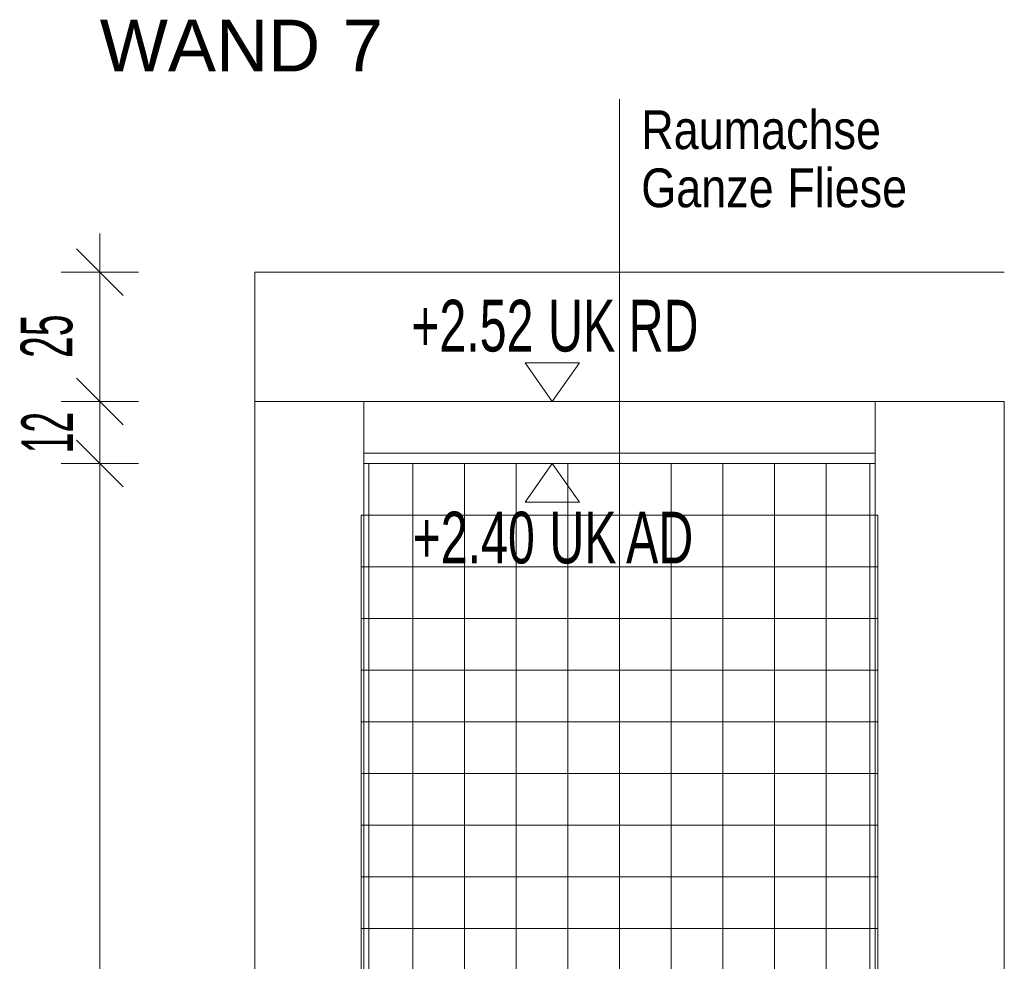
# Model space of a CAD drawing. Extents: x -163 to 337, y 549 to 1143.
# Tile 10 of 13: x -37 to 39, y 882 to 955. Entities that reach past the tile are written whole.
import ezdxf
from ezdxf.lldxf.tags import DXFTag

# ---------------------------------------------------------------- set-up
doc = ezdxf.new("R2010")
doc.units = 0
doc.layers.get('0').update_dxf_attribs({"lineweight": 35})
doc.layers.add('D-306 Wandabwicklung Damen', color=7, linetype='Continuous', lineweight=25)
doc.layers.add('PLAN_D-306 Fliesenspiegel WC Damen', color=7, linetype='Continuous', lineweight=25)
doc.styles.get("Standard").update_dxf_attribs({"font": 'arial.ttf'})
tags = doc.linetypes.add('STRICHPUNKT2_S5', pattern=[0.25, 0.2, -0.025, 0, -0.025]).pattern_tags.tags
tags[10:11] = [DXFTag(74, 4), DXFTag(75, 0), DXFTag(340, '0'), DXFTag(46, 1.0), DXFTag(50, 0.0), DXFTag(44, 0.0), DXFTag(45, 0.0)]
tags[8:9] = [DXFTag(74, 4), DXFTag(75, 0), DXFTag(340, '0'), DXFTag(46, 1.0), DXFTag(50, 0.0), DXFTag(44, 0.0), DXFTag(45, 0.0)]
tags[6:7] = [DXFTag(74, 4), DXFTag(75, 0), DXFTag(340, '0'), DXFTag(46, 1.0), DXFTag(50, 0.0), DXFTag(44, 0.0), DXFTag(45, 0.0)]
tags[4:5] = [DXFTag(74, 4), DXFTag(75, 0), DXFTag(340, '0'), DXFTag(46, 1.0), DXFTag(50, 0.0), DXFTag(44, 0.0), DXFTag(45, 0.0)]

# ---------------------------------------------------------------- blocks, each defined once
blk = doc.blocks.new('Referenz-A07EA4RFVH', base_point=(-46.968, 787.789))
at = {"layer": 'D-306 Wandabwicklung Damen', "color": 0, "linetype": 'STRICHPUNKT2_S5', "lineweight": 18, "ltscale": 0.18}
blk.add_line((9.531, 824.789), (9.531, 948.971), dxfattribs=at)
at = {"layer": 'D-306 Wandabwicklung Damen', "color": 0, "lineweight": 13}
for p, q in [((-30.704, 935.589), (-30.704, 938.589)), ((-28.904, 933.789), (-32.504, 937.389)), ((-30.704, 935.589), (-33.704, 935.589)), ((-30.704, 935.589), (-27.704, 935.589)), ((-30.704, 925.589), (-30.704, 935.589)), ((-18.704, 935.589), (39.331, 935.589)), ((-18.704, 935.589), (-18.704, 810.789)), ((6.431, 928.589), (2.231, 928.589)), ((2.231, 928.589), (4.331, 925.589)), ((4.331, 925.589), (6.431, 928.589)), ((-28.904, 923.789), (-32.504, 927.389)), ((-30.704, 925.589), (-33.704, 925.589)), ((-30.704, 925.589), (-27.704, 925.589)), ((-30.704, 920.789), (-30.704, 925.589)), ((-18.704, 925.589), (39.331, 925.589)), ((-10.269, 925.589), (-10.269, 818.789)), ((29.331, 925.589), (29.331, 818.789)), ((39.331, 925.589), (39.331, 818.789)), ((-28.904, 918.989), (-32.504, 922.589)), ((29.331, 921.589), (-10.269, 921.589)), ((-30.704, 920.789), (-33.704, 920.789)), ((-30.704, 920.789), (-27.704, 920.789)), ((-30.704, 824.789), (-30.704, 920.789)), ((29.331, 920.789), (-10.269, 920.789)), ((-9.869, 920.789), (-9.869, 824.789)), ((-6.469, 824.789), (-6.469, 920.789)), ((-2.469, 824.789), (-2.469, 920.789)), ((1.531, 824.789), (1.531, 920.789)), ((2.231, 917.789), (4.331, 920.789)), ((4.331, 920.789), (6.431, 917.789)), ((5.531, 824.789), (5.531, 920.789)), ((9.531, 824.789), (9.531, 920.789)), ((13.531, 824.789), (13.531, 920.789)), ((17.531, 824.789), (17.531, 920.789)), ((21.531, 824.789), (21.531, 920.789)), ((25.531, 824.789), (25.531, 920.789)), ((28.931, 920.789), (28.931, 824.789)), ((6.431, 917.789), (2.231, 917.789)), ((-10.469, 824.789), (-10.469, 916.789)), ((29.531, 916.789), (-10.469, 916.789)), ((29.531, 824.789), (29.531, 916.789)), ((29.531, 912.789), (-10.469, 912.789)), ((29.531, 908.789), (-10.469, 908.789)), ((29.531, 904.789), (-10.469, 904.789)), ((29.531, 900.789), (-10.469, 900.789)), ((29.531, 896.789), (-10.469, 896.789)), ((29.531, 892.789), (-10.469, 892.789)), ((29.531, 888.789), (-10.469, 888.789)), ((29.531, 884.789), (-10.469, 884.789))]:
    blk.add_line(p, q, dxfattribs=at)
at = {"layer": 'D-306 Wandabwicklung Damen', "color": 0, "lineweight": -2}
for p, q in [((4.331, 925.589), (4.331, 925.589)), ((4.331, 925.589), (4.331, 925.589)), ((4.331, 925.589), (4.331, 925.589)), ((4.331, 925.589), (4.331, 925.589)), ((4.331, 920.789), (4.331, 920.789)), ((4.331, 920.789), (4.331, 920.789)), ((4.331, 920.789), (4.331, 920.789)), ((4.331, 920.789), (4.331, 920.789))]:
    blk.add_line(p, q, dxfattribs=at)
at = {"layer": 'D-306 Wandabwicklung Damen', "color": 0, "lineweight": -2, "char_height": 3, "attachment_point": 1}
for s, insert in [('{\\W0.83;\\fArial;Raumachse}', (11.221, 948.119)), ('{\\W0.83;\\fArial;Fliese}', (22.529, 943.619)), ('{\\W0.83;\\fArial;Ganze}', (11.221, 943.619))]:
    blk.add_mtext(s, dxfattribs=dict(at, insert=insert))
at = {"layer": 'D-306 Wandabwicklung Damen', "color": 0, "lineweight": 35, "char_height": 4, "attachment_point": 1}
for s, insert in [('{\\W0.67;\\fArial;+2.52}', (-6.596, 933.453)), ('{\\W0.67;\\fArial;UK}', (4.005, 933.453)), ('{\\W0.67;\\fArial;RD}', (10.244, 933.453)), ('{\\W0.67;\\fArial;+2.40}', (-6.493, 917.053)), ('{\\W0.67;\\fArial;UK}', (4.108, 917.053)), ('{\\W0.67;\\fArial;AD}', (10.046, 917.053))]:
    blk.add_mtext(s, dxfattribs=dict(at, insert=insert))
at = {"layer": 'D-306 Wandabwicklung Damen', "color": 0, "lineweight": 35, "char_height": 4, "attachment_point": 1, "rotation": 90}
for s, insert in [('{\\W0.66;\\fArial Narrow;25}', (-36.836, 928.954)), ('{\\W0.63;\\fArial Narrow;12}', (-36.772, 921.571))]:
    blk.add_mtext(s, dxfattribs=dict(at, insert=insert))
at = {"layer": 'PLAN_D-306 Fliesenspiegel WC Damen', "color": 0, "lineweight": 35, "char_height": 4, "attachment_point": 1}
for s, insert in [('{\\fArial;WAND}', (-30.704, 955.13)), ('{\\fArial;7}', (-11.894, 955.13))]:
    blk.add_mtext(s, dxfattribs=dict(at, insert=insert))

msp = doc.modelspace()

# ---------------------------------------------------------------- block references
at = {"color": 251, "lineweight": 25, "ltscale": 0.25, "true_color": 0x585858}
msp.add_blockref('Referenz-A07EA4RFVH', (-46.968, 787.789), dxfattribs=at)

doc.saveas('drawing.dxf')
